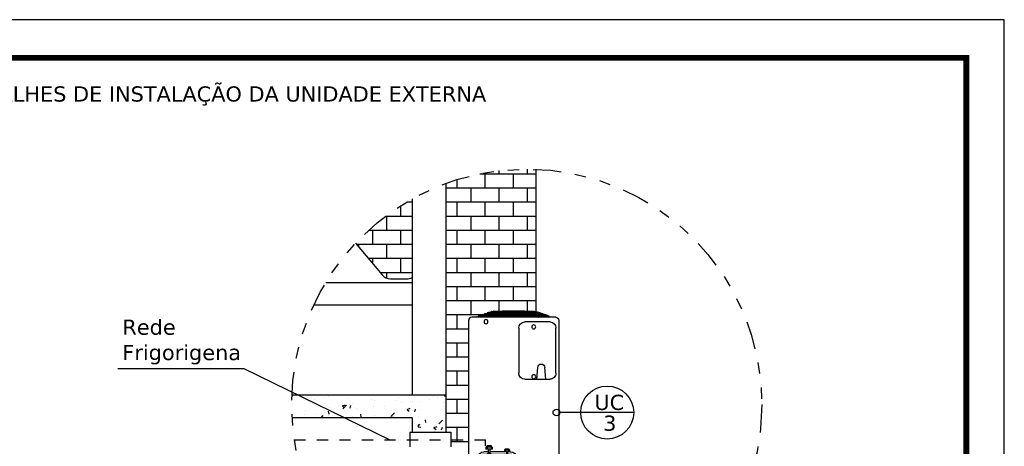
# Model space of a CAD drawing. Extents: x 40.7 to 137.4, y -250.8 to -221.5.
# Tile 219 of 256: x 82.9 to 91.7, y -225.2 to -221.5. Entities that reach past the tile are written whole.
import ezdxf

# ---------------------------------------------------------------- set-up
doc = ezdxf.new("R2010")
doc.units = 0
doc.header["$MEASUREMENT"] = 0
doc.linetypes.add('DASHDOT2', pattern=[0.5, 0.25, -0.125, 0, -0.125])
doc.linetypes.add('DIVIDE2', pattern=[0.625, 0.25, -0.125, 0, -0.125, 0, -0.125])
doc.layers.get('0').update_dxf_attribs({"linetype": 'CONTINUOUS'})
for name, color, linetype in [('AC-FRIGORÍFICA', 20, 'DASHDOT2'), ('ARC_EQUIP', 6, 'CONTINUOUS'), ('ARQ_ALV_ALT', 7, 'CONTINUOUS'), ('ARQ_EST_HTC', 9, 'CONTINUOUS'), ('ARQ_PIS_PAG', 9, 'CONTINUOUS'), ('ARQ_VIS_001', 6, 'CONTINUOUS'), ('ARQ_VIS_002', 5, 'CONTINUOUS'), ('ARQ_VIS_004', 9, 'CONTINUOUS'), ('EQUIP', 4, 'CONTINUOUS'), ('I-AC_EQUIP', 6, 'CONTINUOUS'), ('LINHA', 40, 'CONTINUOUS'), ('PRANCHA', 8, 'CONTINUOUS'), ('TXAMB', 2, 'CONTINUOUS')]:
    doc.layers.add(name, color=color, linetype=linetype)
doc.styles.add('AMB75', font='verdana.ttf')

# ---------------------------------------------------------------- blocks, each defined once
blk = doc.blocks.new('A$C0B156F44')
at = {"color": 155}
for p, q in [((0.2204, 0.3646), (0.2104, 0.3525)), ((0.2104, 0.3525), (0.2104, 0.337)), ((0.2634, 0.3525), (0.2104, 0.3525)), ((0.2634, 0.337), (0.2104, 0.337)), ((0.2533, 0.3646), (0.2204, 0.3646)), ((0.2204, 0.3525), (0.2204, 0.337)), ((0.2298, 0.337), (0.2298, 0.3026)), ((0.2441, 0.337), (0.2441, 0.3041)), ((0.2634, 0.3525), (0.2533, 0.3646)), ((0.2533, 0.3525), (0.2533, 0.337)), ((0.2634, 0.3525), (0.2634, 0.337)), ((0.3667, 0.3298), (0.3742, 0.3389)), ((0.3667, 0.3298), (0.4064, 0.3298)), ((0.3667, 0.3298), (0.3667, 0.3182)), ((0.3742, 0.3389), (0.3989, 0.3389)), ((0.3742, 0.3298), (0.3742, 0.3182)), ((0.3989, 0.3389), (0.4064, 0.3298)), ((0.3989, 0.3298), (0.3989, 0.3182)), ((0.4064, 0.3298), (0.4064, 0.3182)), ((0.1695, 0.2622), (0.1661, 0.2643)), ((0.1695, 0.2622), (0.1661, 0.2643)), ((0.1994, 0.2392), (0.1661, 0.254)), ((0.1996, 0.2849), (0.1662, 0.2705)), ((0.1695, 0.2622), (0.1676, 0.2587)), ((0.1695, 0.2622), (0.1715, 0.2657)), ((0.1695, 0.2622), (0.173, 0.2602)), ((0.1695, 0.2622), (0.173, 0.2602)), ((0.1996, 0.2849), (0.1994, 0.2392)), ((0.2381, 0.3075), (0.1996, 0.2849)), ((0.2764, 0.2844), (0.2381, 0.3075)), ((0.2762, 0.2387), (0.2764, 0.2844)), ((0.2762, 0.2387), (0.3096, 0.2531)), ((0.2764, 0.2844), (0.3097, 0.2696)), ((0.3062, 0.2614), (0.3028, 0.2594)), ((0.3062, 0.2614), (0.3028, 0.2594)), ((0.3062, 0.2614), (0.3043, 0.2649)), ((0.3062, 0.2614), (0.3097, 0.2634)), ((0.3062, 0.2614), (0.3097, 0.2634)), ((0.3062, 0.2614), (0.3082, 0.2579)), ((0.3569, 0.2787), (0.332, 0.2677)), ((0.3345, 0.2615), (0.332, 0.263)), ((0.3345, 0.2615), (0.332, 0.263)), ((0.3571, 0.2445), (0.332, 0.2553)), ((0.3345, 0.2615), (0.3331, 0.2588)), ((0.3345, 0.2615), (0.336, 0.2641)), ((0.3345, 0.2615), (0.3371, 0.26)), ((0.3345, 0.2615), (0.3371, 0.26)), ((0.3569, 0.2787), (0.3856, 0.296)), ((0.3571, 0.2445), (0.3569, 0.2787)), ((0.3667, 0.3182), (0.4064, 0.3182)), ((0.3811, 0.3182), (0.3811, 0.2935)), ((0.3856, 0.296), (0.4145, 0.2791)), ((0.3918, 0.3182), (0.3918, 0.2924)), ((0.4145, 0.2791), (0.4147, 0.2449)), ((0.4145, 0.2791), (0.4396, 0.2683)), ((0.4147, 0.2449), (0.4396, 0.2559)), ((0.437, 0.2621), (0.4345, 0.2606)), ((0.437, 0.2621), (0.4345, 0.2606)), ((0.437, 0.2621), (0.4356, 0.2647)), ((0.437, 0.2621), (0.4396, 0.2636)), ((0.437, 0.2621), (0.4396, 0.2636)), ((0.437, 0.2621), (0.4385, 0.2595)), ((0.1994, 0.2392), (0.2376, 0.2161)), ((0.2376, 0.2161), (0.2762, 0.2387)), ((0.386, 0.2276), (0.3571, 0.2445)), ((0.4147, 0.2449), (0.386, 0.2276))]:
    blk.add_line(p, q, dxfattribs=at)
at = {"color": 155, "extrusion": (0, 0, -1)}
for centre, major_axis, start_param, end_param in [((0.1695, 0.2622), (0, 0.00895), 1.57079632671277, 7.853981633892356), ((0.1695, 0.2622), (0, 0.0063), 1.57079632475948, 7.853981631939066), ((0.2379, 0.2618), (0, 0.0321), 1.570796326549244, 7.85398163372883), ((0.3062, 0.2614), (0, 0.00895), 1.57079632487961, 7.853981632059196), ((0.3062, 0.2614), (0, 0.0063), 1.570796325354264, 7.85398163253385), ((0.3345, 0.2615), (0, 0.00671), 1.57079632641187, 7.853981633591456), ((0.3345, 0.2615), (0, 0.00472), 1.570796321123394, 7.85398162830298), ((0.3858, 0.2618), (0, 0.0241), 1.570796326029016, 7.853981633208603), ((0.437, 0.2621), (0, 0.00671), 1.570796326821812, 7.853981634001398), ((0.437, 0.2621), (0, 0.00472), 1.570796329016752, 7.853981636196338)]:
    blk.add_ellipse(centre, major_axis=major_axis, ratio=0.971103, start_param=start_param, end_param=end_param, dxfattribs=at)
at = {"layer": 'ARC_EQUIP'}
for p, q in [((0.0675, 0.0414), (0.0675, 1.4099)), ((0.7927, 1.4354), (0.0922, 1.4354)), ((0.7448, 1.3955), (0.5339, 1.3955)), ((0.8175, 1.4099), (0.8175, 0.0414)), ((0.4844, 1.3446), (0.4844, 0.9703)), ((0.7943, 0.9703), (0.7943, 1.3446)), ((0.6345, 0.9193), (0.6436, 1.0161)), ((0.7093, 0.9193), (0.7001, 1.0161)), ((0.5339, 0.9193), (0.7448, 0.9193)), ((0.1444, 0.2642), (0.1444, 0.1193)), ((0.1572, 0.2662), (0.1572, 0.1913)), ((0.2112, 0.2917), (0.1819, 0.2917)), ((0.2298, 0.3152), (0.1939, 0.3152)), ((0.3811, 0.3152), (0.2441, 0.3152)), ((0.3783, 0.2917), (0.2644, 0.2917)), ((0.4157, 0.3152), (0.3918, 0.3152)), ((0.427, 0.2917), (0.3931, 0.2917)), ((0.4518, 0.2662), (0.4518, 0.1913)), ((0.4652, 0.1193), (0.4652, 0.2642)), ((0.4518, 0.1913), (0.1572, 0.1913)), ((0.8175, 0.1193), (0.0675, 0.1193)), ((0.758, 0.1), (0.0675, 0.1)), ((0.7805, 0.0677), (0.758, 0.1)), ((0, 0.0119), (0, 0)), ((0.0318, 0.0119), (0, 0.0119)), ((0, 0), (0.0414, 0)), ((0.0318, 0.0119), (0.0683, 0.0351)), ((0.0414, 0), (0.0761, 0.0221)), ((0.8175, 0.0505), (0.0675, 0.0505)), ((0.0761, 0.0221), (0.0683, 0.0351)), ((0.7927, 0.0159), (0.0922, 0.0159)), ((0.8175, 0.0677), (0.7805, 0.0677)), ((0.8167, 0.0351), (0.8089, 0.022)), ((0.8435, 0), (0.8089, 0.022)), ((0.8531, 0.0119), (0.8167, 0.0351)), ((0.8849, 0), (0.8435, 0)), ((0.8531, 0.0119), (0.8849, 0.0119)), ((0.8849, 0.0119), (0.8849, 0))]:
    blk.add_line(p, q, dxfattribs=at)
blk.add_ellipse((0.0922, 1.4099), major_axis=(0, 0.0255), ratio=0.971103, start_param=0, end_param=1.570796, dxfattribs=at)
at = {"layer": 'ARC_EQUIP', "extrusion": (0, 0, -1)}
for centre, major_axis, ratio, start_param, end_param in [((0.2116, 1.3971), (0, 0.0168), 0.971103, 1.570796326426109, 7.853981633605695), ((0.5339, 1.3446), (0, 0.051), 0.971103, 4.712389, 6.283185), ((0.7448, 1.3446), (0, 0.051), 0.971103, 0, 1.570796), ((0.7927, 1.4099), (0, 0.0255), 0.971103, 0, 1.570796), ((0.609, 1.3544), (0, 0.0168), 0.971103, 1.570796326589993, 7.85398163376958), ((0.6719, 1.0161), (0, 0.0291), 0.971103, -1.570796, 1.570796), ((0.5339, 0.9703), (0, 0.051), 0.971103, 3.141593, 4.712389), ((0.609, 0.9393), (0, 0.0168), 0.971103, 1.570796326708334, 7.85398163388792), ((0.7448, 0.9703), (0, 0.051), 0.971103, 1.570796, 3.141593), ((0.1939, 0.2642), (0, 0.051), 0.971103, -1.570796, 0), ((0.1819, 0.2662), (0, 0.0255), 0.971103, -1.570796, 0), ((0.4157, 0.2642), (0, 0.051), 0.971103, 0, 1.570796), ((0.427, 0.2662), (0, 0.0255), 0.971103, 0, 1.570796), ((0.4416, 0.1589), (0, 0.0111), 0.971103, 1.570796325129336, 7.853981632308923), ((0.2082, 0.0718), (0, 0.0111), 0.971103, 1.570796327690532, 7.853981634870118), ((0.4655, 0.0718), (0, 0.0111), 0.971103, 1.570796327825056, 7.853981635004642), ((0.7071, 0.0718), (0, 0.0111), 0.971103, 1.570796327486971, 7.853981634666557), ((0.0922, 0.0414), (-0.0178, 0.0178), 1, 5.238108, 5.497787), ((0.0922, 0.0414), (0, 0.0255), 0.971103, 3.141593, 3.849381), ((0.7927, 0.0414), (0, 0.0255), 0.971103, 2.433804, 3.141593), ((0.7927, 0.0414), (0.0178, 0.0178), 1, 0.785398, 1.045078)]:
    blk.add_ellipse(centre, major_axis=major_axis, ratio=ratio, start_param=start_param, end_param=end_param, dxfattribs=at)
at = {"layer": 'I-AC_EQUIP', "color": 155}
for p, q in [((0.2475, 1.4789), (0.6374, 1.4789)), ((0.2601, 1.4798), (0.2573, 1.4789)), ((0.2599, 1.4832), (0.6251, 1.4832)), ((0.2601, 1.4798), (0.6251, 1.4798)), ((0.2731, 1.4848), (0.6119, 1.4848)), ((0.3131, 1.4798), (0.3112, 1.4789)), ((0.3498, 1.4848), (0.3498, 1.486)), ((0.5351, 1.486), (0.3498, 1.486)), ((0.4045, 1.4798), (0.4047, 1.4789)), ((0.4117, 1.486), (0.4117, 1.4862)), ((0.4117, 1.4862), (0.4733, 1.4862)), ((0.4285, 1.4798), (0.4283, 1.4789)), ((0.4733, 1.486), (0.4733, 1.4862)), ((0.5351, 1.4848), (0.5351, 1.486)), ((0.5718, 1.4798), (0.5738, 1.4789)), ((0.6249, 1.4798), (0.6276, 1.4789)), ((0.1349, 1.4354), (0.1349, 1.4377)), ((0.1366, 1.4377), (0.1349, 1.4377)), ((0.1504, 1.4414), (0.143, 1.4388)), ((0.7369, 1.4447), (0.148, 1.4447)), ((0.7369, 1.4414), (0.148, 1.4414)), ((0.1667, 1.4414), (0.1496, 1.4354)), ((0.1629, 1.4457), (0.1599, 1.4447)), ((0.7243, 1.449), (0.1607, 1.449)), ((0.7243, 1.4457), (0.1607, 1.4457)), ((0.2155, 1.4371), (0.1712, 1.4371)), ((0.175, 1.45), (0.1723, 1.449)), ((0.7119, 1.4533), (0.1731, 1.4533)), ((0.7119, 1.45), (0.1731, 1.45)), ((0.1792, 1.4457), (0.1762, 1.4447)), ((0.1872, 1.4543), (0.1844, 1.4533)), ((0.1857, 1.4576), (0.6993, 1.4576)), ((0.1857, 1.4543), (0.6993, 1.4543)), ((0.1913, 1.45), (0.1886, 1.449)), ((0.1993, 1.4585), (0.1966, 1.4576)), ((0.6871, 1.4618), (0.1978, 1.4618)), ((0.6871, 1.4585), (0.1978, 1.4585)), ((0.2035, 1.4543), (0.2007, 1.4533)), ((0.2291, 1.4399), (0.2083, 1.4399)), ((0.2115, 1.4628), (0.2087, 1.4618)), ((0.2104, 1.4661), (0.6745, 1.4661)), ((0.2104, 1.4628), (0.6745, 1.4628)), ((0.2156, 1.4585), (0.2129, 1.4576)), ((0.2236, 1.4671), (0.2209, 1.4661)), ((0.6624, 1.4704), (0.2226, 1.4704)), ((0.6624, 1.4671), (0.2226, 1.4671)), ((0.2278, 1.4628), (0.225, 1.4618)), ((0.2343, 1.4708), (0.233, 1.4704)), ((0.2341, 1.4414), (0.233, 1.4408)), ((0.2353, 1.436), (0.2339, 1.4354)), ((0.65, 1.4739), (0.235, 1.4739)), ((0.65, 1.4706), (0.235, 1.4706)), ((0.2465, 1.4414), (0.2353, 1.436)), ((0.2399, 1.4671), (0.2372, 1.4661)), ((0.2431, 1.4457), (0.2409, 1.4447)), ((0.2479, 1.4756), (0.2432, 1.4739)), ((0.2475, 1.4756), (0.6374, 1.4756)), ((0.2501, 1.4706), (0.2493, 1.4704)), ((0.2518, 1.45), (0.2499, 1.449)), ((0.2554, 1.4457), (0.2532, 1.4447)), ((0.2606, 1.4543), (0.2586, 1.4533)), ((0.2642, 1.4756), (0.2595, 1.4739)), ((0.2642, 1.45), (0.2622, 1.449)), ((0.2694, 1.4585), (0.2674, 1.4576)), ((0.2729, 1.4543), (0.271, 1.4533)), ((0.2781, 1.4628), (0.2761, 1.4618)), ((0.2817, 1.4585), (0.2797, 1.4576)), ((0.2869, 1.4671), (0.2849, 1.4661)), ((0.2904, 1.4628), (0.2885, 1.4618)), ((0.2942, 1.4706), (0.2937, 1.4704)), ((0.2992, 1.4671), (0.2972, 1.4661)), ((0.3044, 1.4756), (0.301, 1.4739)), ((0.3065, 1.4706), (0.306, 1.4704)), ((0.3159, 1.4752), (0.3133, 1.4739)), ((0.3169, 1.4756), (0.3159, 1.4752)), ((0.3638, 1.4661), (0.3638, 1.4671)), ((0.3643, 1.4618), (0.3643, 1.4628)), ((0.3643, 1.4576), (0.3643, 1.4585)), ((0.3643, 1.4533), (0.3643, 1.4543)), ((0.3643, 1.449), (0.3643, 1.45)), ((0.3643, 1.4447), (0.3643, 1.4457)), ((0.3643, 1.4354), (0.3643, 1.4414)), ((0.3912, 1.4748), (0.3684, 1.4748)), ((0.3729, 1.4739), (0.3729, 1.4748)), ((0.3773, 1.4739), (0.3773, 1.4748)), ((0.4246, 1.4748), (0.4084, 1.4748)), ((0.4131, 1.4739), (0.4131, 1.4748)), ((0.4175, 1.4739), (0.4175, 1.4748)), ((0.4398, 1.4756), (0.4398, 1.4739)), ((0.4398, 1.4706), (0.4398, 1.4704)), ((0.4398, 1.4671), (0.4398, 1.4661)), ((0.4398, 1.4628), (0.4398, 1.4618)), ((0.4398, 1.4585), (0.4398, 1.4576)), ((0.4398, 1.4543), (0.4398, 1.4533)), ((0.4398, 1.45), (0.4398, 1.449)), ((0.4398, 1.4457), (0.4398, 1.4447)), ((0.4398, 1.4414), (0.4398, 1.4354)), ((0.4452, 1.4756), (0.4452, 1.4739)), ((0.4452, 1.4706), (0.4452, 1.4704)), ((0.4452, 1.4671), (0.4452, 1.4661)), ((0.4452, 1.4628), (0.4452, 1.4618)), ((0.4452, 1.4585), (0.4452, 1.4576)), ((0.4452, 1.4543), (0.4452, 1.4533)), ((0.4452, 1.45), (0.4452, 1.449)), ((0.4452, 1.4457), (0.4452, 1.4447)), ((0.4452, 1.4414), (0.4452, 1.4354)), ((0.4766, 1.4748), (0.4603, 1.4748)), ((0.4675, 1.4739), (0.4675, 1.4748)), ((0.4719, 1.4739), (0.4719, 1.4748)), ((0.5165, 1.4748), (0.4938, 1.4748)), ((0.5076, 1.4739), (0.5076, 1.4748)), ((0.512, 1.4739), (0.512, 1.4748)), ((0.5206, 1.4618), (0.5206, 1.4628)), ((0.5206, 1.4576), (0.5206, 1.4585)), ((0.5206, 1.4533), (0.5206, 1.4543)), ((0.5206, 1.449), (0.5206, 1.45)), ((0.5206, 1.4447), (0.5206, 1.4457)), ((0.5206, 1.4354), (0.5206, 1.4414)), ((0.5212, 1.4661), (0.5212, 1.4671)), ((0.5681, 1.4756), (0.5691, 1.4752)), ((0.5691, 1.4752), (0.5716, 1.4739)), ((0.5784, 1.4706), (0.579, 1.4704)), ((0.5806, 1.4756), (0.5839, 1.4739)), ((0.5857, 1.4671), (0.5877, 1.4661)), ((0.5907, 1.4706), (0.5913, 1.4704)), ((0.5945, 1.4628), (0.5965, 1.4618)), ((0.5981, 1.4671), (0.6, 1.4661)), ((0.6033, 1.4585), (0.6052, 1.4576)), ((0.6068, 1.4628), (0.6088, 1.4618)), ((0.612, 1.4543), (0.614, 1.4533)), ((0.6156, 1.4585), (0.6176, 1.4576)), ((0.6207, 1.4756), (0.6254, 1.4739)), ((0.6208, 1.45), (0.6228, 1.449)), ((0.6243, 1.4543), (0.6263, 1.4533)), ((0.6295, 1.4457), (0.6317, 1.4447)), ((0.6331, 1.45), (0.6351, 1.449)), ((0.6348, 1.4706), (0.6356, 1.4704)), ((0.637, 1.4756), (0.6417, 1.4739)), ((0.6385, 1.4414), (0.6496, 1.436)), ((0.6419, 1.4457), (0.644, 1.4447)), ((0.645, 1.4671), (0.6478, 1.4661)), ((0.6496, 1.436), (0.6511, 1.4354)), ((0.6507, 1.4708), (0.6519, 1.4704)), ((0.6508, 1.4414), (0.652, 1.4408)), ((0.6559, 1.4399), (0.664, 1.4399)), ((0.6572, 1.4628), (0.6599, 1.4618)), ((0.6613, 1.4671), (0.6641, 1.4661)), ((0.6765, 1.4399), (0.6641, 1.4399)), ((0.6693, 1.4585), (0.6721, 1.4576)), ((0.7137, 1.4371), (0.6694, 1.4371)), ((0.6735, 1.4628), (0.6762, 1.4618)), ((0.6815, 1.4543), (0.6842, 1.4533)), ((0.6856, 1.4585), (0.6884, 1.4576)), ((0.6936, 1.45), (0.6964, 1.449)), ((0.6978, 1.4543), (0.7005, 1.4533)), ((0.7058, 1.4457), (0.7088, 1.4447)), ((0.7099, 1.45), (0.7127, 1.449)), ((0.7182, 1.4414), (0.7353, 1.4354)), ((0.7221, 1.4457), (0.7251, 1.4447)), ((0.7345, 1.4414), (0.7419, 1.4388)), ((0.7483, 1.4377), (0.7501, 1.4377)), ((0.7501, 1.4377), (0.7501, 1.4354))]:
    blk.add_line(p, q, dxfattribs=at)
for points in [[(0.233, 1.4408), (0.2317, 1.4403), (0.2304, 1.44), (0.2291, 1.4399)], [(0.652, 1.4408), (0.6532, 1.4403), (0.6545, 1.44), (0.6559, 1.4399)]]:
    blk.add_lwpolyline(points, dxfattribs=at)
for centre, radius, start, end in [((0.2473, 1.4772), 0.00165, 90, 270), ((0.2597, 1.4815), 0.00165, 90, 270), ((0.2729, 1.4831), 0.00165, 90, 179.76624), ((0.4425, 1.4788), 0.0027, 156.75873, 178.04383), ((0.4425, 1.4788), 0.0027, 1.95617, 23.24127), ((0.612, 1.4831), 0.00165, 0.23376, 90), ((0.6252, 1.4815), 0.00165, 270, 90), ((0.6376, 1.4772), 0.00165, 270, 90), ((0.1366, 1.457), 0.0193, 270, 289.33645), ((0.148, 1.443), 0.00165, 90, 270), ((0.1607, 1.4474), 0.00165, 90, 270), ((0.1712, 1.4325), 0.0046, 90, 141.74297), ((0.173, 1.4516), 0.00165, 90, 270), ((0.1854, 1.4559), 0.00165, 90, 270), ((0.1978, 1.4602), 0.00165, 90, 270), ((0.2083, 1.4372), 0.0027, 90, 181.41031), ((0.2102, 1.4644), 0.00165, 90, 270), ((0.2155, 1.4325), 0.0046, 38.25703, 90), ((0.2226, 1.4687), 0.00165, 90, 270), ((0.235, 1.4723), 0.00165, 90, 245.15552), ((0.3671, 1.4682), 0.0033, 131.28241, 137.99134), ((0.3684, 1.4781), 0.0033, 229.60618, 270), ((0.3912, 1.4781), 0.0033, 270, 310.39382), ((0.4084, 1.4781), 0.0033, 229.60618, 270), ((0.4246, 1.4781), 0.0033, 270, 310.39382), ((0.4425, 1.435), 0.0027, 8.36457, 171.63543), ((0.4603, 1.4781), 0.0033, 229.60618, 270), ((0.4766, 1.4781), 0.0033, 270, 310.39382), ((0.4938, 1.4781), 0.0033, 229.60618, 270), ((0.5165, 1.4781), 0.0033, 270, 310.39382), ((0.5179, 1.4682), 0.0033, 42.00866, 48.71759), ((0.65, 1.4723), 0.00165, 294.84448, 90), ((0.664, 1.4372), 0.0027, 90, 223.04063), ((0.6624, 1.4687), 0.00165, 270, 90), ((0.6694, 1.4325), 0.0046, 90, 141.74297), ((0.6748, 1.4644), 0.00165, 270, 90), ((0.6766, 1.4372), 0.0027, 358.58969, 90), ((0.6871, 1.4602), 0.00165, 270, 90), ((0.6995, 1.4559), 0.00165, 270, 90), ((0.7119, 1.4516), 0.00165, 270, 90), ((0.7137, 1.4325), 0.0046, 38.25703, 90), ((0.7243, 1.4474), 0.00165, 270, 90), ((0.737, 1.443), 0.00165, 270, 90), ((0.7483, 1.457), 0.0193, 250.66355, 270)]:
    blk.add_arc(centre, radius, start, end, dxfattribs=at)
for points, start_tangent, end_tangent in [([(0.4288, 1.4789), (0.4288, 1.4793), (0.4287, 1.4799)], (-0.024044, 0.999711), (-0.289606, 0.957146)), ([(0.4563, 1.4799), (0.4562, 1.4793), (0.4561, 1.4789)], (-0.289606, -0.957146), (-0.024044, -0.999711))]:
    blk.add_spline(points, degree=3, dxfattribs=dict(at, start_tangent=start_tangent, end_tangent=end_tangent))

msp = doc.modelspace()

# ---------------------------------------------------------------- linework, layer by layer
at = {"color": 1}
for p, q in [((83.8134, -224.5533), (84.9333, -224.5533)), ((84.9333, -224.5533), (86.2318, -225.1866)), ((88.3984, -224.9433), (87.741, -224.9433))]:
    msp.add_line(p, q, dxfattribs=at)
for centre, radius in [((88.163, -224.9433), 0.2355), ((87.7113, -224.9433), 0.0297)]:
    msp.add_circle(centre, radius, dxfattribs=at)
at = {"layer": 'AC-FRIGORÍFICA', "ltscale": 0.35}
for p in [(85.3827, -225.1866), (87.081, -225.2387)]:
    msp.add_line(p, (87.081, -225.1866), dxfattribs=at)
at = {"layer": 'ARQ_ALV_ALT'}
for p, q in [((86.729, -222.9098), (86.729, -225.1188)), ((86.429, -223.0476), (86.429, -224.7892)), ((86.729, -224.7892), (85.3604, -224.7892)), ((86.429, -224.9892), (85.3621, -224.9892)), ((86.429, -224.9892), (86.429, -225.1188))]:
    msp.add_line(p, q, dxfattribs=at)
at = {"layer": 'ARQ_EST_HTC'}
for p, q in [((85.4887, -224.7912), (85.4887, -224.7912)), ((86.7113, -224.7927), (86.7142, -224.7892)), ((86.7131, -224.7941), (86.729, -224.7955)), ((86.7203, -224.7896), (86.729, -224.7954)), ((85.5329, -224.8201), (85.5329, -224.8201)), ((85.5661, -224.8279), (85.5661, -224.8279)), ((85.6403, -224.8121), (85.6403, -224.8121)), ((85.6844, -224.8002), (85.6844, -224.8002)), ((85.8096, -224.8845), (85.8376, -224.8737)), ((85.8138, -224.9114), (85.845, -224.8789)), ((85.8539, -224.8211), (85.8539, -224.8211)), ((85.8776, -224.9042), (85.8857, -224.88)), ((85.897, -224.8663), (85.897, -224.8663)), ((86.0674, -224.8302), (86.0674, -224.8302)), ((86.099, -224.8406), (86.099, -224.8406)), ((86.2809, -224.8392), (86.2809, -224.8392)), ((86.3068, -224.8107), (86.3068, -224.8107)), ((86.336, -224.8583), (86.336, -224.8583)), ((86.4101, -224.7945), (86.4101, -224.7945)), ((86.4187, -224.8478), (86.4187, -224.8478)), ((86.4361, -224.8451), (86.4361, -224.8451)), ((86.4945, -224.8482), (86.4945, -224.8482)), ((86.5876, -224.8252), (86.5876, -224.8252)), ((86.6236, -224.8035), (86.6236, -224.8035)), ((86.652, -224.8077), (86.652, -224.8077)), ((86.708, -224.8572), (86.708, -224.8572)), ((85.4764, -224.9617), (85.4764, -224.9617)), ((85.4838, -224.9244), (85.4838, -224.9244)), ((85.5791, -224.9579), (85.5791, -224.9579)), ((85.691, -224.9565), (85.6863, -224.9315)), ((85.6916, -224.8944), (85.6916, -224.8944)), ((85.7189, -224.9679), (85.7189, -224.9679)), ((85.8093, -224.8865), (85.8292, -224.9)), ((85.8317, -224.9247), (85.8317, -224.9247)), ((85.9319, -224.9115), (85.9319, -224.9115)), ((85.9522, -224.9279), (85.9522, -224.9279)), ((85.9779, -224.9816), (85.9732, -224.9566)), ((86.0834, -224.8916), (86.0834, -224.8916)), ((86.1855, -224.8878), (86.1855, -224.8878)), ((86.2407, -224.9776), (86.2719, -224.9451)), ((86.3019, -224.9438), (86.3019, -224.9438)), ((86.3842, -224.9186), (86.4041, -224.932)), ((86.3844, -224.9165), (86.4125, -224.9058)), ((86.4524, -224.9362), (86.4605, -224.9121)), ((86.5073, -224.9156), (86.5073, -224.9156)), ((86.7093, -224.89), (86.7093, -224.89)), ((85.6224, -224.9892), (85.6384, -224.9701)), ((85.6899, -224.9707), (85.6899, -224.9707)), ((85.9035, -224.9798), (85.9035, -224.9798)), ((86.0942, -224.9738), (86.0942, -224.9738)), ((86.117, -224.9888), (86.117, -224.9888)), ((86.2615, -224.9892), (86.2601, -224.9817)), ((86.4799, -225.0684), (86.4992, -225.0455)), ((86.4824, -224.9829), (86.4824, -224.9829)), ((86.5024, -225.0488), (86.5024, -225.0488)), ((86.5441, -225.0068), (86.5441, -225.0068)), ((86.5517, -225.0318), (86.547, -225.0068)), ((86.6355, -225.0464), (86.6355, -225.0464)), ((86.6676, -225.0438), (86.6988, -225.0113)), ((86.7045, -225.0232), (86.7045, -225.0232)), ((86.4817, -225.0699), (86.5056, -225.072)), ((86.623, -225.0796), (86.6429, -225.093)), ((86.6232, -225.0776), (86.6512, -225.0668)), ((86.6298, -225.1074), (86.6298, -225.1074)), ((86.6912, -225.0973), (86.6993, -225.0731))]:
    msp.add_line(p, q, dxfattribs=at)
at = {"layer": 'ARQ_PIS_PAG', "color": 42, "true_color": 0xd28004}
for p, q in [((87.0299, -222.8245), (87.529, -222.8245)), ((87.0793, -222.9495), (87.0793, -222.8245)), ((87.2043, -222.8245), (87.2043, -222.7964)), ((87.3293, -222.9495), (87.3293, -222.8245)), ((87.4543, -222.8245), (87.4543, -222.7822)), ((86.729, -222.9495), (87.529, -222.9495)), ((86.8293, -222.9495), (86.8293, -222.8759)), ((86.9543, -223.0745), (86.9543, -222.9495)), ((87.2043, -223.0745), (87.2043, -222.9495)), ((87.4543, -223.0745), (87.4543, -222.9495)), ((86.3293, -223.1995), (86.3293, -223.107)), ((86.3824, -223.0745), (86.429, -223.0745)), ((86.729, -223.0745), (87.529, -223.0745)), ((86.8293, -223.1995), (86.8293, -223.0745)), ((87.0793, -223.1995), (87.0793, -223.0745)), ((87.3293, -223.1995), (87.3293, -223.0745)), ((86.1953, -223.1995), (86.429, -223.1995)), ((86.2043, -223.3245), (86.2043, -223.1995)), ((86.729, -223.1995), (87.529, -223.1995)), ((86.9543, -223.3245), (86.9543, -223.1995)), ((87.2043, -223.3245), (87.2043, -223.1995)), ((87.4543, -223.3245), (87.4543, -223.1995)), ((86.0439, -223.3245), (86.429, -223.3245)), ((86.0793, -223.4495), (86.0793, -223.3245)), ((86.3293, -223.4495), (86.3293, -223.3245)), ((86.729, -223.3245), (87.529, -223.3245)), ((86.8293, -223.4495), (86.8293, -223.3245)), ((87.0793, -223.4495), (87.0793, -223.3245)), ((87.3293, -223.4495), (87.3293, -223.3245)), ((85.9342, -223.4495), (86.429, -223.4495)), ((85.9543, -223.4734), (85.9543, -223.4495)), ((86.2043, -223.5745), (86.2043, -223.4495)), ((86.729, -223.4495), (87.529, -223.4495)), ((86.9543, -223.5745), (86.9543, -223.4495)), ((87.2043, -223.5745), (87.2043, -223.4495)), ((87.4543, -223.5745), (87.4543, -223.4495)), ((86.0391, -223.5745), (86.429, -223.5745)), ((86.0793, -223.6224), (86.0793, -223.5745)), ((86.3293, -223.6995), (86.3293, -223.5745)), ((86.729, -223.5745), (87.529, -223.5745)), ((86.8293, -223.6995), (86.8293, -223.5745)), ((87.0793, -223.6995), (87.0793, -223.5745)), ((87.3293, -223.6995), (87.3293, -223.5745)), ((86.144, -223.6995), (86.429, -223.6995)), ((86.2043, -223.7505), (86.2043, -223.6995)), ((86.729, -223.6995), (87.529, -223.6995)), ((86.9543, -223.8245), (86.9543, -223.6995)), ((87.2043, -223.8245), (87.2043, -223.6995)), ((87.4543, -223.8245), (87.4543, -223.6995)), ((86.729, -223.8245), (87.529, -223.8245)), ((86.8293, -223.9495), (86.8293, -223.8245)), ((87.0793, -223.9495), (87.0793, -223.8245)), ((87.3293, -223.9495), (87.3293, -223.8245)), ((86.729, -223.9495), (87.529, -223.9495)), ((86.9543, -224.0745), (86.9543, -223.9495)), ((87.2043, -224.0438), (87.2043, -223.9495)), ((87.4543, -224.0438), (87.4543, -223.9495)), ((86.729, -224.0745), (87.0565, -224.0745)), ((86.8293, -224.1995), (86.8293, -224.0745)), ((86.729, -224.1995), (86.9325, -224.1995)), ((86.729, -224.3245), (86.9325, -224.3245)), ((86.8293, -224.4495), (86.8293, -224.3245)), ((86.729, -224.4495), (86.9325, -224.4495)), ((86.729, -224.5745), (86.9325, -224.5745)), ((86.8293, -224.6995), (86.8293, -224.5745)), ((86.729, -224.6995), (86.9325, -224.6995)), ((86.729, -224.8245), (86.9325, -224.8245)), ((86.8293, -224.9495), (86.8293, -224.8245)), ((86.729, -224.9495), (86.9325, -224.9495)), ((86.729, -225.0745), (86.9325, -225.0745)), ((86.8293, -225.1995), (86.8293, -225.0745)), ((86.7731, -225.1995), (86.9325, -225.1995))]:
    msp.add_line(p, q, dxfattribs=at)
at = {"layer": 'ARQ_VIS_001'}
for p, q in [((85.9263, -223.44), (86.1619, -223.7208)), ((86.2385, -223.7565), (86.3821, -223.7565))]:
    msp.add_line(p, q, dxfattribs=at)
for centre, start, end in [((86.2385, -223.6565), 220, 270), ((86.3821, -223.6565), 270, 297.98139)]:
    msp.add_arc(centre, 0.1, start, end, dxfattribs=at)
at = {"layer": 'ARQ_VIS_002'}
for p, q in [((85.6614, -223.7886), (86.429, -223.7886)), ((85.5545, -223.9886), (86.429, -223.9886))]:
    msp.add_line(p, q, dxfattribs=at)
at = {"layer": 'ARQ_VIS_004'}
msp.add_line((87.529, -222.7837), (87.529, -224.0498), dxfattribs=at)
at = {"layer": 'EQUIP', "linetype": 'DIVIDE2'}
msp.add_circle((87.4482, -224.8716), 2.0894, dxfattribs=at)
at = {"layer": 'LINHA'}
for p, q in [((86.4095, -225.1188), (86.7731, -225.1188)), ((86.4095, -225.1188), (86.4095, -225.2471)), ((86.7731, -225.1188), (86.7731, -225.2471))]:
    msp.add_line(p, q, dxfattribs=at)
at = {"layer": 'PRANCHA'}
for p, q in [((91.6921, -221.4566), (49.511, -221.4566)), ((91.6921, -250.8315), (91.6921, -221.4566))]:
    msp.add_line(p, q, dxfattribs=at)
at = {"layer": 'PRANCHA', "const_width": 0.0506}
msp.add_lwpolyline([(50.3546, -221.794), (50.3546, -250.494), (91.3546, -250.494), (91.3546, -221.794), (50.3546, -221.794)], dxfattribs=at)

# ---------------------------------------------------------------- block references
at = {"xscale": 1.066666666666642, "yscale": 1.066666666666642, "zscale": 1.066666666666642}
msp.add_blockref('A$C0B156F44', (86.8605, -225.6276), dxfattribs=at)

# ---------------------------------------------------------------- texts
at = {"layer": 'TXAMB', "char_height": 0.135, "width": 6.407573, "attachment_point": 7, "style": 'AMB75'}
for s, insert in [('DETALHES DE INSTALAÇÃO DA UNIDADE EXTERNA', (82.3807, -222.2189)), ('Rede\\PFrigorigena ', (83.8542, -224.5166)), ('UC', (88.0491, -224.9231)), ('3', (88.1273, -225.1079))]:
    msp.add_mtext(s, dxfattribs=dict(at, insert=insert))

doc.saveas('drawing.dxf')
